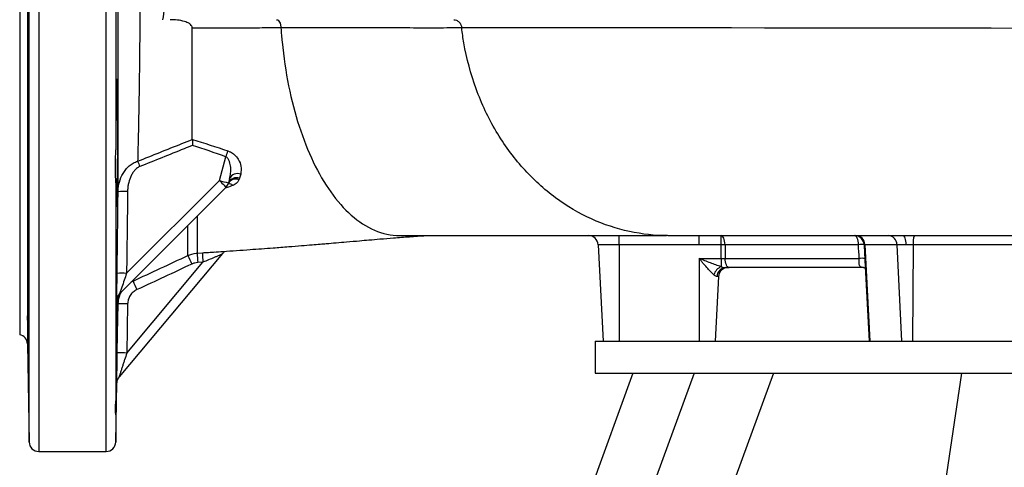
# Model space of a CAD drawing. Header units: millimetres. Extents: x 1136 to 1836, y 540 to 2623.
# Tile 2 of 13: x 1136 to 1444, y 711 to 851. Entities that reach past the tile are written whole.
import ezdxf

# ---------------------------------------------------------------- set-up
doc = ezdxf.new("R2010")
doc.units = ezdxf.units.MM

msp = doc.modelspace()

# ---------------------------------------------------------------- linework, layer by layer
at = {"color": 8, "linetype": 'Continuous', "lineweight": 25}
for p, q in [((1141.94, 1000.26), (1141.94, 715.59)), ((1163.05, 715.59), (1163.05, 999.87)), ((1138.94, 718.54), (1138.94, 997.35)), ((1138.41, 966.98), (1138.41, 749.2)), ((1400.13, 780.25), (1400.27, 777.47)), ((1400.35, 780.25), (1401.86, 750.09)), ((1410.38, 780.25), (1411.77, 750.09)), ((1415.45, 780.25), (1415.25, 750.09)), ((1170.9, 768.59), (1171.44, 768.88)), ((1171.5, 769.18), (1171.44, 768.88)), ((1166.05, 727.12), (1166.05, 718.54))]:
    msp.add_line(p, q, dxfattribs=at)
at = {"color": 7, "linetype": 'Continuous', "lineweight": 25}
for p, q in [((1135.99, 964.09), (1135.99, 752.09)), ((1166.05, 906.26), (1166.05, 809.94)), ((1198.45, 800.31), (1200.44, 807.74)), ((1201.67, 800.89), (1201.31, 799.57)), ((1204.73, 801), (1204.57, 800.54)), ((1205.12, 802.27), (1204.73, 801)), ((1166.05, 799.54), (1166.05, 731.43)), ((1200.54, 798.23), (1167.3, 764.99)), ((1169.43, 771.29), (1198.45, 800.31)), ((1254.87, 783.09), (1256.63, 783.09)), ((1323.49, 780.25), (1323.49, 783.09)), ((1348.49, 780.25), (1348.49, 783.09)), ((1355.4, 780.25), (1355.4, 783.09)), ((1316.91, 780.25), (1318.49, 750.09)), ((1348.49, 780.25), (1323.49, 780.25)), ((1323.49, 780.25), (1323.49, 750.09)), ((1355.4, 780.25), (1348.49, 780.25)), ((1355.44, 775.94), (1355.4, 780.25)), ((1398.35, 780.25), (1356.61, 780.25)), ((1356.61, 780.25), (1356.66, 775.94)), ((1415.45, 780.25), (1413.19, 780.25)), ((1446.58, 780.25), (1415.45, 780.25)), ((1199.41, 777.45), (1167.07, 738.91)), ((1191.53, 777.62), (1193.16, 777.72)), ((1400.27, 777.47), (1400.35, 775.94)), ((1400.33, 776.32), (1400.38, 775.44)), ((1169.49, 746.37), (1193.31, 774.76)), ((1193.31, 774.76), (1191.67, 774.66)), ((1348.49, 775.94), (1348.49, 750.09)), ((1348.49, 775.94), (1355.44, 775.94)), ((1355.44, 775.94), (1355.44, 773.36)), ((1356.66, 775.94), (1398.58, 775.94)), ((1356.83, 773.09), (1357.88, 773.09)), ((1399.97, 773.09), (1357.88, 773.09)), ((1400.35, 775.94), (1400.38, 775.47)), ((1400.38, 775.44), (1401.71, 750.09)), ((1354.55, 770.25), (1353.49, 750.09)), ((1354.55, 770.25), (1354.07, 770.25)), ((1166.44, 762.93), (1166.42, 762.91)), ((1169.75, 761.73), (1169.49, 746.37)), ((1138.41, 749.2), (1138.94, 718.54)), ((1315.99, 750.09), (1315.99, 740.09)), ((1315.99, 750.09), (1620.18, 750.09)), ((1327.79, 740.09), (1258.5, 550.09)), ((1346.93, 740.09), (1277.64, 550.09)), ((1371.76, 740.09), (1302.47, 550.09)), ((1315.99, 740.09), (1620.18, 740.09)), ((1430.62, 740.09), (1401.92, 550.09)), ((1166.05, 718.54), (1166.37, 737.03)), ((1166.05, 727.12), (1166.06, 727.07)), ((1141.94, 715.59), (1163.05, 715.59))]:
    msp.add_line(p, q, dxfattribs=at)
at = {"color": 8, "linetype": 'Continuous', "lineweight": 25, "flags": 128}
msp.add_lwpolyline([(1455.79, 847.87), (1439.85, 847.9), (1424.17, 847.92), (1412.74, 847.94), (1401.5, 847.96), (1390.39, 847.97), (1379.51, 847.98), (1368.94, 847.99), (1358.63, 848), (1348.53, 848.01), (1338.72, 848.01), (1326.62, 848.01), (1315.05, 848.01), (1304.07, 848), (1293.45, 848), (1283.49, 848), (1274.26, 848), (1274.26, 848), (1274.26, 848)], dxfattribs=at)
at = {"color": 7, "linetype": 'Continuous', "lineweight": 25, "flags": 128}
for points in [[(1166.24, 792.12), (1166.3, 792.59), (1166.35, 793.63), (1166.41, 795.18), (1166.47, 797.22), (1166.53, 799.67), (1166.58, 802.48), (1166.63, 805.57), (1166.67, 808.83), (1166.7, 812.19), (1166.72, 815.55), (1166.73, 818.81), (1166.73, 821.87), (1166.71, 824.66), (1166.69, 827.09), (1166.65, 829.1), (1166.61, 830.62), (1166.56, 831.62), (1166.51, 832.06), (1166.45, 831.94), (1166.39, 831.25), (1166.33, 830.01), (1166.28, 828.27), (1166.22, 826.07), (1166.17, 823.47), (1166.13, 820.55), (1166.1, 817.39), (1166.07, 814.08), (1166.05, 809.94), (1166.05, 809.94)], [(1198.45, 800.31), (1198.86, 799.9), (1199.25, 799.51), (1199.61, 799.15), (1199.93, 798.83), (1200.19, 798.58), (1200.38, 798.38), (1200.5, 798.27), (1200.54, 798.23)], [(1356.61, 780.25), (1356.58, 780.81), (1356.5, 781.35), (1356.39, 781.84), (1356.24, 782.27), (1356.05, 782.62), (1355.85, 782.88), (1355.63, 783.04), (1355.4, 783.09)], [(1398.35, 780.25), (1398.32, 780.81), (1398.24, 781.35), (1398.12, 781.84), (1397.97, 782.27), (1397.79, 782.62), (1397.58, 782.88), (1397.36, 783.04), (1397.13, 783.09)], [(1412.23, 783.09), (1412.41, 783.04), (1412.59, 782.88), (1412.75, 782.62), (1412.89, 782.27), (1413.01, 781.84), (1413.1, 781.35), (1413.16, 780.81), (1413.19, 780.25)], [(1357.88, 773.09), (1357.65, 773.15), (1357.43, 773.31), (1357.22, 773.57), (1357.04, 773.92), (1356.89, 774.35), (1356.77, 774.84), (1356.7, 775.37), (1356.66, 775.94)], [(1166.53, 746.39), (1166.63, 752.39), (1166.8, 761.75)]]:
    msp.add_lwpolyline(points, dxfattribs=at)
at = {"color": 7, "linetype": 'Continuous', "lineweight": 25}
for centre, radius, start, end in [((1341.37, 757.72), 149.55, 159.7068, 160.4561), ((1502.28, 936.58), 354.21, 201.5733, 201.8655), ((1203.57, 798.1), 2.64, 67.672, 152.1519), ((1203.78, 798.48), 2.69, 69.1933, 156.1442), ((1204.12, 799.77), 2.69, 68.2308, 155.4455), ((1220.93, 881.36), 84.11, 254.5014, 256.5142), ((1198.42, 800.35), 3, 315, 345), ((1168.34, 734.46), 62.38, 88.7213, 91.4424), ((1313.92, 780.09), 3, 3, 90), ((1397.13, 780.09), 3, 2.9962, 89.996), ((1397.42, 780.17), 2.93, 1.6296, 88.7485), ((1407.55, 780.28), 2.82, 359.4647, 86.5165), ((1421.1, 780.92), 5.68, 157.5457, 186.7909), ((1356.01, 727.27), 52.98, 89.3411, 90.6589), ((1399.24, 769.07), 11.21, 85.4561, 94.5439), ((1284.47, 819.53), 104.93, 203.9863, 205.5982), ((1251.85, 779.04), 60.34, 181.3499, 184.1645), ((1253.04, 779.2), 59.89, 181.4172, 184.2529), ((1356.73, 769.91), 3.68, 110.3878, 166.2097), ((1356.95, 770.22), 2.87, 92.2841, 179.4157), ((1357.55, 770.09), 3, 90, 177), ((1399.46, 765.35), 10.63, 85.2025, 94.7975), ((1167.9, 709.03), 62.27, 88.5915, 91.3175), ((1274.61, 813.98), 112.59, 203.6126, 205.1126), ((1169.42, 762.86), 3, 135.0017, 153.219), ((1169.44, 762.89), 3, 134.9999, 153.9308), ((1167.85, 694.5), 67.26, 88.3799, 90.9012), ((1135.41, 749.15), 3, 1, 78.7317), ((1167.59, 679.12), 67.28, 88.3797, 90.9003), ((1169.37, 736.98), 3, 140, 179.0279), ((1169.37, 736.98), 3, 140.0011, 178.9977), ((1141.94, 718.59), 3, 181, 270), ((1163.05, 718.59), 3, 270, 359)]:
    msp.add_arc(centre, radius, start, end, dxfattribs=at)
at = {"color": 8, "linetype": 'Continuous', "lineweight": 25}
for centre, radius, start, end in [((1201.41, 797.49), 1.83, 45.2053, 95.2076), ((1169.42, 762.86), 3, 153.2182, 179.2019), ((1169.44, 762.89), 3, 153.936, 179.19)]:
    msp.add_arc(centre, radius, start, end, dxfattribs=at)
at = {"color": 7, "linetype": 'Continuous', "lineweight": 25}
msp.add_ellipse((1355.44, 776.09), major_axis=(3, -0.03), ratio=0.052307, start_param=4.71414, end_param=5.132437, dxfattribs=at)
for points, knots in [([(1166.77, 796.83), (1166.77, 798.53), (1166.77, 801.94), (1166.77, 808.61), (1166.77, 816.96), (1166.76, 827.16), (1166.76, 837.52), (1166.76, 847.87), (1166.76, 858.22), (1166.76, 868.71), (1166.76, 879.2), (1166.76, 889.43), (1166.77, 899.28), (1166.77, 908.63), (1166.77, 915.21), (1166.77, 918.66), (1166.77, 919.36)], [0, 0, 0, 0, 0.049165, 0.098329, 0.180935, 0.263809, 0.346405, 0.42321, 0.500014, 0.579743, 0.659726, 0.73946, 0.819426, 0.899639, 0.979612, 1, 1, 1, 1]), ([(1172.89, 909.85), (1172.95, 907.45), (1173.06, 902.65), (1173.22, 894.91), (1173.37, 886.53), (1173.49, 877.47), (1173.57, 867.84), (1173.59, 858.21), (1173.57, 848.71), (1173.49, 839.2), (1173.37, 829.67), (1173.2, 820.29), (1173.04, 812.51), (1172.93, 808.04), (1172.89, 806.34)], [0, 0, 0, 0, 0.07847, 0.157122, 0.235585, 0.323637, 0.411959, 0.500002, 0.584781, 0.669562, 0.760936, 0.852614, 0.944, 1, 1, 1, 1]), ([(1181.27, 858.09), (1181.29, 856.84), (1181.34, 854.32), (1180.9, 851.84), (1180.68, 850.59)], [0, 0, 0, 0, 0.495677, 1, 1, 1, 1]), ([(1189.99, 847.98), (1189.98, 848.12), (1189.94, 848.43), (1189.62, 848.93), (1188.85, 849.56), (1187.35, 850.15), (1185.32, 850.54), (1183.8, 850.57), (1183.04, 850.59)], [0, 0, 0, 0, 0.052409, 0.116079, 0.218457, 0.429376, 0.714232, 1, 1, 1, 1]), ([(1216.35, 850.59), (1216.52, 850.59), (1216.68, 850.53), (1216.99, 850.28), (1217.13, 850.09), (1217.38, 849.62), (1217.48, 849.33), (1217.64, 848.7), (1217.69, 848.35), (1217.71, 848)], [0, 0, 0, 0, 0.25, 0.25, 0.5, 0.5, 0.75, 0.75, 1, 1, 1, 1]), ([(1271.77, 850.59), (1272.07, 850.59), (1272.37, 850.53), (1272.93, 850.28), (1273.19, 850.09), (1273.65, 849.62), (1273.84, 849.33), (1274.12, 848.7), (1274.22, 848.35), (1274.26, 848)], [0, 0, 0, 0, 0.25, 0.25, 0.5, 0.5, 0.75, 0.75, 1, 1, 1, 1]), ([(1217.71, 848), (1217.16, 848), (1216.6, 848), (1215.49, 848), (1213.82, 848), (1212.13, 848), (1208.74, 847.99), (1204.17, 847.99), (1199.5, 847.99), (1194.78, 847.99), (1192.39, 847.98), (1189.99, 847.98)], [0, 0, 0, 0, 0.0625, 0.0625, 0.125, 0.25, 0.25, 0.5, 0.75, 0.75, 1, 1, 1, 1]), ([(1189.99, 813.15), (1189.99, 814.27), (1189.99, 815.41), (1189.99, 817.71), (1189.99, 818.86), (1189.99, 822.35), (1189.99, 828.28), (1189.99, 834.54), (1189.99, 839.7), (1189.99, 842.89), (1189.99, 846.09), (1189.99, 847.98)], [0.52001454, 0.52001454, 0.52001454, 0.52001454, 0.52804285, 0.52804285, 0.53585535, 0.53585535, 0.55148035, 0.57491785, 0.57491785, 0.58273035, 0.59396581, 0.59396581, 0.59396581, 0.59396581]), ([(1274.26, 848), (1274.26, 848), (1273.25, 848), (1270.47, 848), (1265.46, 847.99), (1258.38, 848), (1249.32, 848), (1239.63, 848), (1229.08, 848), (1221.6, 848), (1217.71, 848), (1217.71, 848)], [0, 0, 0, 0, 0.000001, 0.086565, 0.173096, 0.347174, 0.507078, 0.668252, 0.833431, 0.999999, 1, 1, 1, 1]), ([(1217.71, 848), (1217.81, 846.53), (1218.33, 840.31), (1219.91, 829.72), (1223.22, 817.04), (1227.66, 805.82), (1233.15, 796.37), (1239.58, 789.06), (1246.84, 784.29), (1252.13, 783.09), (1254.87, 783.09)], [0.644486, 0.644486, 0.644486, 0.644486, 0.6521429, 0.6771132, 0.7020835, 0.7270538, 0.7520241, 0.7769944, 0.8019647, 0.826935, 0.826935, 0.826935, 0.826935]), ([(1338.62, 783.09), (1334.7, 783.09), (1326.71, 783.92), (1314.77, 787.83), (1303.4, 794.49), (1293.19, 803.79), (1284.68, 815.39), (1278.36, 828.76), (1275.38, 839.96), (1274.44, 846.44), (1274.26, 848)], [0.6442315, 0.6442315, 0.6442315, 0.6442315, 0.6692018, 0.6941721, 0.7191424, 0.7441127, 0.769083, 0.7940533, 0.8190236, 0.826935, 0.826935, 0.826935, 0.826935]), ([(1138.78, 804.3), (1138.78, 803.52), (1138.76, 801.94), (1138.71, 800.95), (1138.65, 801.16), (1138.58, 802.61), (1138.52, 805.13), (1138.46, 808.43), (1138.43, 812.14), (1138.41, 815.85), (1138.42, 819.13), (1138.45, 821.62), (1138.5, 823.03), (1138.56, 823.21), (1138.63, 822.13), (1138.69, 819.92), (1138.74, 816.83), (1138.78, 813.2), (1138.8, 809.45), (1138.8, 806.39), (1138.79, 804.88), (1138.78, 804.3)], [0, 0, 0, 0, 0.053685, 0.10737, 0.16106, 0.214757, 0.268458, 0.322157, 0.37585, 0.429534, 0.483211, 0.536886, 0.590567, 0.644257, 0.697954, 0.751655, 0.805354, 0.859046, 0.912732, 0.966412, 1, 1, 1, 1]), ([(1172.89, 806.34), (1175.2, 807.26), (1179.81, 809.1), (1185.52, 811.37), (1188.91, 812.72), (1189.99, 813.15)], [0, 0, 0, 0, 0.404946, 0.809901, 1, 1, 1, 1]), ([(1190, 813.13), (1190, 812.86), (1190.02, 812.29), (1190.04, 811.62), (1190.06, 811.28), (1190.06, 811.27)], [0, 0, 0, 0, 0.472885, 0.993042, 1, 1, 1, 1]), ([(1190.06, 811.27), (1189.17, 810.92), (1185.98, 809.64), (1180.48, 807.44), (1175.86, 805.59), (1173.56, 804.66)], [0, 0, 0, 0, 0.161032, 0.580515, 1, 1, 1, 1]), ([(1166.05, 799.54), (1166.03, 800.34), (1165.99, 801.96), (1165.93, 804.6), (1166, 807.27), (1166.03, 809.04), (1166.05, 809.94)], [0, 0, 0, 0, 0.26159, 0.529211, 0.762473, 1, 1, 1, 1]), ([(1201.67, 800.89), (1201.82, 801.45), (1201.92, 802.03), (1202.03, 803.21), (1202.04, 803.82), (1201.96, 804.72), (1201.92, 805.03), (1201.8, 805.63), (1201.72, 805.94), (1201.55, 806.38), (1201.49, 806.53), (1201.35, 806.81), (1201.27, 806.96), (1201.09, 807.22), (1200.98, 807.35), (1200.74, 807.58), (1200.6, 807.67), (1200.44, 807.74)], [0, 0, 0, 0, 0.25, 0.25, 0.5, 0.5, 0.625, 0.625, 0.75, 0.75, 0.8125, 0.8125, 0.875, 0.875, 0.9375, 0.9375, 1, 1, 1, 1]), ([(1201.11, 809.58), (1201.39, 809.47), (1202.15, 809.17), (1203.35, 808.29), (1204.59, 806.75), (1205.46, 804.57), (1205.24, 803.08), (1205.12, 802.27)], [0, 0, 0, 0, 0.079984, 0.221893, 0.407047, 0.675145, 1, 1, 1, 1]), ([(1166.77, 796.83), (1166.78, 797.33), (1166.82, 797.83), (1166.96, 798.82), (1167.06, 799.31), (1167.45, 800.76), (1167.82, 801.68), (1168.58, 802.97), (1168.87, 803.39), (1169.51, 804.17), (1169.86, 804.53), (1170.62, 805.19), (1171.04, 805.49), (1171.93, 805.99), (1172.39, 806.19), (1172.89, 806.34)], [0, 0, 0, 0, 0.125, 0.125, 0.25, 0.25, 0.5, 0.5, 0.625, 0.625, 0.75, 0.75, 0.875, 0.875, 1, 1, 1, 1]), ([(1173.56, 804.66), (1173.2, 804.52), (1172.87, 804.32), (1172.43, 803.96), (1172.29, 803.83), (1172.02, 803.55), (1171.89, 803.41), (1171.53, 802.97), (1171.32, 802.65), (1170.94, 801.99), (1170.77, 801.64), (1170.33, 800.59), (1170.11, 799.86), (1169.89, 798.74), (1169.84, 798.36), (1169.76, 797.6), (1169.74, 797.21), (1169.74, 796.83)], [0, 0, 0, 0, 0.125, 0.125, 0.1875, 0.1875, 0.25, 0.25, 0.375, 0.375, 0.5, 0.5, 0.75, 0.75, 0.875, 0.875, 1, 1, 1, 1]), ([(1166.05, 799.54), (1166.05, 799), (1166.06, 797.6), (1166.08, 795.7), (1166.11, 793.96), (1166.15, 792.78), (1166.19, 792.14), (1166.22, 792.15), (1166.23, 792.15)], [0, 0, 0, 0, 0.120408, 0.309301, 0.498193, 0.687085, 0.875977, 1, 1, 1, 1]), ([(1201.24, 799.33), (1201.24, 799.34), (1201.26, 799.4), (1201.27, 799.41), (1201.28, 799.42)], [0, 0, 0, 0, 0.1721, 1, 1, 1, 1]), ([(1204.57, 800.54), (1204.41, 800.24), (1204.04, 799.52), (1203.19, 799.06), (1202.7, 798.79)], [0, 0, 0, 0, 0.4237, 1, 1, 1, 1]), ([(1166.47, 771.29), (1166.49, 773.29), (1166.6, 781.8), (1166.7, 790.31), (1166.77, 796.83)], [0, 0, 0, 0, 0.2349121, 1, 1, 1, 1]), ([(1196.67, 777.95), (1197.65, 778.01), (1201.45, 778.26), (1207.66, 778.7), (1214.51, 779.2), (1219.88, 779.61), (1223.94, 779.94), (1227.22, 780.2), (1229.78, 780.42), (1232.28, 780.62), (1235.03, 780.86), (1238.5, 781.16), (1241.94, 781.45), (1245.42, 781.75), (1248.95, 782.05), (1253.17, 782.4), (1257.96, 782.75), (1261.32, 782.98), (1263.03, 783.1)], [0, 0, 0, 0, 0.043722, 0.170276, 0.278853, 0.352385, 0.414169, 0.464314, 0.502934, 0.531518, 0.578328, 0.627946, 0.688819, 0.732559, 0.784089, 0.847353, 0.922244, 1, 1, 1, 1]), ([(1256.63, 783.09), (1260.65, 783.09), (1268.73, 783.09), (1280.42, 783.09), (1291.74, 783.09), (1302.65, 783.09), (1313.09, 783.09), (1322.96, 783.09), (1331.35, 783.09), (1336.26, 783.09), (1338.27, 783.09)], [0, 0, 0, 0, 0.122605, 0.245968, 0.370852, 0.498203, 0.629145, 0.764483, 0.903433, 1, 1, 1, 1]), ([(1338.76, 783.09), (1340.8, 783.09), (1344.83, 783.09), (1351.53, 783.09), (1358.51, 783.09), (1366.56, 783.09), (1375.7, 783.09), (1385.95, 783.09), (1396.99, 783.09), (1408.76, 783.09), (1421.14, 783.09), (1433.34, 783.09), (1445.3, 783.09), (1457.84, 783.09), (1470.87, 783.09), (1484.27, 783.09), (1496.97, 783.09), (1507.19, 783.09), (1513.2, 783.09), (1515.2, 783.09)], [0, 0, 0, 0, 0.052493, 0.103786, 0.153998, 0.203204, 0.267318, 0.329793, 0.390636, 0.461431, 0.529582, 0.594917, 0.657356, 0.716873, 0.787161, 0.852931, 0.914299, 0.971474, 1, 1, 1, 1]), ([(1323.49, 780.25), (1323.06, 780.25), (1322.63, 780.25), (1321.78, 780.25), (1321.37, 780.25), (1320.77, 780.25), (1320.58, 780.25), (1320.2, 780.25), (1320.01, 780.25), (1319.47, 780.25), (1319.14, 780.25), (1318.54, 780.25), (1318.26, 780.25), (1317.78, 780.25), (1317.58, 780.25), (1317.33, 780.25), (1317.26, 780.25), (1317.13, 780.25), (1317.08, 780.25), (1316.96, 780.25), (1316.91, 780.25), (1316.91, 780.25)], [0, 0, 0, 0, 0.125, 0.125, 0.25, 0.25, 0.3125, 0.3125, 0.375, 0.375, 0.5, 0.5, 0.625, 0.625, 0.75, 0.75, 0.8125, 0.8125, 0.875, 0.875, 1, 1, 1, 1]), ([(1410.38, 780.25), (1408.34, 780.25), (1406.48, 780.25), (1403.13, 780.25), (1401.64, 780.25), (1400.35, 780.25)], [0, 0, 0, 0, 0.5, 0.5, 1, 1, 1, 1]), ([(1413.19, 780.25), (1412.89, 780.25), (1412.6, 780.25), (1412.06, 780.25), (1411.79, 780.25), (1411.31, 780.25), (1411.09, 780.25), (1410.7, 780.25), (1410.52, 780.25), (1410.38, 780.25)], [0, 0, 0, 0, 0.25, 0.25, 0.5, 0.5, 0.75, 0.75, 1, 1, 1, 1]), ([(1188.6, 776.87), (1189.45, 777.19), (1190.41, 777.54), (1191.41, 777.61), (1191.53, 777.62)], [0, 0, 0, 0, 0.888899, 1, 1, 1, 1]), ([(1193.16, 777.72), (1193.8, 777.76), (1195.1, 777.84), (1196.31, 777.93), (1196.92, 777.97)], [0, 0, 0, 0, 0.487817, 1, 1, 1, 1]), ([(1199.41, 777.45), (1199.39, 777.42), (1199.34, 777.39), (1199.22, 777.31), (1199.14, 777.27), (1198.87, 777.12), (1198.65, 777.02), (1198.17, 776.8), (1197.92, 776.68), (1197.39, 776.45), (1197.11, 776.34), (1196.27, 775.98), (1195.69, 775.74), (1194.51, 775.25), (1193.91, 775.01), (1193.31, 774.76)], [0, 0, 0, 0, 0.0625, 0.0625, 0.125, 0.125, 0.25, 0.25, 0.375, 0.375, 0.5, 0.5, 0.75, 0.75, 1, 1, 1, 1]), ([(1199.43, 777.46), (1199.54, 777.58), (1199.77, 777.84), (1200.05, 778.01), (1200.19, 778.1)], [0, 0, 0, 0, 0.475618, 1, 1, 1, 1]), ([(1191.67, 774.66), (1191.35, 774.64), (1191.04, 774.59), (1190.43, 774.44), (1190.13, 774.33), (1189.84, 774.19)], [0, 0, 0, 0, 0.5, 0.5, 1, 1, 1, 1]), ([(1353.15, 770.79), (1352.98, 770.94), (1352.8, 771.11), (1352.43, 771.47), (1352.24, 771.66), (1351.68, 772.26), (1351.29, 772.69), (1350.5, 773.59), (1350.1, 774.05), (1349.5, 774.75), (1349.3, 774.99), (1348.9, 775.46), (1348.7, 775.7), (1348.49, 775.94)], [0, 0, 0, 0, 0.125, 0.125, 0.25, 0.25, 0.5, 0.5, 0.75, 0.75, 0.875, 0.875, 1, 1, 1, 1]), ([(1355.44, 773.36), (1354.91, 773.51), (1354.35, 773.7), (1353.21, 774.1), (1352.63, 774.32), (1351.46, 774.76), (1350.87, 774.99), (1349.68, 775.46), (1349.09, 775.7), (1348.49, 775.94)], [0, 0, 0, 0, 0.25, 0.25, 0.5, 0.5, 0.75, 0.75, 1, 1, 1, 1]), ([(1355.44, 773.36), (1355.77, 773.28), (1356.32, 773.15), (1356.69, 773.11), (1356.83, 773.09)], [0, 0, 0, 0, 0.607055, 1, 1, 1, 1]), ([(1399.97, 773.09), (1399.77, 773.1), (1399.49, 773.11), (1399.11, 773.23), (1398.91, 773.36), (1398.7, 773.65), (1398.58, 774.09), (1398.6, 774.82), (1398.61, 775.48), (1398.58, 775.85), (1398.58, 775.94)], [0, 0, 0, 0, 0.149986, 0.200028, 0.33571, 0.381868, 0.563258, 0.76884, 0.943641, 1, 1, 1, 1]), ([(1399.95, 773.09), (1399.97, 773.09), (1400.02, 773.09), (1400.36, 772.95), (1400.47, 772.81), (1400.52, 772.76)], [0, 0, 0, 0, 0.30398, 0.728771, 1, 1, 1, 1]), ([(1166.42, 762.91), (1166.41, 762.96), (1166.4, 763.07), (1166.4, 764.02), (1166.41, 765.76), (1166.43, 768.33), (1166.46, 770.33), (1166.47, 771.29)], [0, 0, 0, 0, 0.138794, 0.276943, 0.471369, 0.744596, 1, 1, 1, 1]), ([(1169.43, 771.29), (1169.18, 770.57), (1168.68, 769.11), (1168.04, 767.22), (1167.58, 765.88), (1167.37, 765.23), (1167.3, 765), (1167.3, 764.99), (1167.3, 764.99)], [0, 0, 0, 0, 0.292064, 0.590182, 0.780277, 0.896712, 0.959524, 1, 1, 1, 1]), ([(1354.07, 770.25), (1354.02, 770.26), (1353.76, 770.29), (1353.42, 770.57), (1353.15, 770.79)], [0, 0, 0, 0, 0.225405, 1, 1, 1, 1]), ([(1166.06, 727.04), (1166.07, 727.16), (1166.09, 727.4), (1166.12, 728.47), (1166.16, 730.01), (1166.21, 732.07), (1166.26, 734.53), (1166.32, 737.35), (1166.37, 740.45), (1166.43, 743.73), (1166.49, 747.11), (1166.55, 750.48), (1166.6, 753.76), (1166.65, 756.83), (1166.68, 759.65), (1166.71, 762.05), (1166.73, 763.56), (1166.73, 764.1), (1166.73, 764.15)], [0, 0, 0, 0, 0.065682, 0.132005, 0.198328, 0.264657, 0.330987, 0.397325, 0.463662, 0.530007, 0.596351, 0.662698, 0.729045, 0.795386, 0.861728, 0.928059, 0.994389, 1, 1, 1, 1]), ([(1166.46, 763.17), (1166.46, 763.17), (1166.46, 763.15), (1166.46, 763.19), (1166.47, 763.27), (1166.49, 763.47), (1166.57, 763.8), (1166.68, 764.06), (1166.75, 764.2)], [0, 0, 0, 0, 0.029557, 0.189678, 0.312357, 0.428603, 0.677609, 1, 1, 1, 1]), ([(1172.66, 766.19), (1172.45, 766.09), (1172.24, 765.98), (1171.84, 765.72), (1171.47, 765.44), (1171.14, 765.11), (1170.83, 764.76), (1170.69, 764.57), (1170.44, 764.18), (1170.32, 763.98), (1170.13, 763.55), (1170.04, 763.33), (1169.84, 762.66), (1169.76, 762.2), (1169.75, 761.73)], [0, 0, 0, 0, 0.125, 0.125, 0.25, 0.375, 0.375, 0.5, 0.5, 0.625, 0.625, 0.75, 0.75, 1, 1, 1, 1]), ([(1166.56, 763.71), (1166.55, 763.54), (1166.53, 762.81), (1166.49, 761.04), (1166.43, 758.45), (1166.37, 755.51), (1166.31, 752.34), (1166.26, 749.01), (1166.2, 745.62), (1166.16, 742.28), (1166.12, 739.06), (1166.08, 735.83), (1166.06, 733.27), (1166.05, 731.89), (1166.05, 731.43)], [0, 0, 0, 0, 0.026338, 0.115781, 0.205239, 0.294697, 0.384161, 0.473626, 0.563088, 0.65255, 0.742003, 0.831456, 0.943048, 1, 1, 1, 1]), ([(1138.78, 739.22), (1138.79, 738.71), (1138.79, 738.25), (1138.8, 737.66), (1138.8, 737.47), (1138.8, 737.13), (1138.8, 736.98), (1138.8, 736.56), (1138.8, 736.35), (1138.79, 736.14), (1138.79, 736.09), (1138.79, 736.02), (1138.79, 736), (1138.78, 736), (1138.77, 736.07), (1138.76, 736.28), (1138.76, 736.37), (1138.75, 736.58), (1138.75, 736.82), (1138.74, 737.13), (1138.73, 737.47), (1138.72, 737.65), (1138.71, 738.26), (1138.7, 738.71), (1138.68, 739.47), (1138.68, 739.74), (1138.66, 740.3), (1138.66, 740.59), (1138.64, 741.49), (1138.63, 742.12), (1138.61, 743.12), (1138.6, 743.46), (1138.59, 744.15), (1138.58, 744.5), (1138.56, 745.56), (1138.55, 746.27), (1138.53, 747.72), (1138.52, 748.44), (1138.5, 749.49), (1138.49, 749.84), (1138.48, 750.53), (1138.48, 750.87), (1138.47, 751.87), (1138.46, 752.51), (1138.44, 753.7), (1138.44, 754.27), (1138.42, 755.28), (1138.42, 755.74), (1138.42, 756.34), (1138.42, 756.53), (1138.41, 756.87), (1138.41, 757.18), (1138.41, 757.42), (1138.42, 757.63), (1138.42, 757.72), (1138.42, 757.93), (1138.42, 758), (1138.43, 758), (1138.44, 757.98), (1138.44, 757.91), (1138.45, 757.86), (1138.46, 757.65), (1138.47, 757.44), (1138.48, 757.03), (1138.48, 756.88), (1138.49, 756.54), (1138.5, 756.35), (1138.52, 755.75), (1138.53, 755.3), (1138.55, 754.53), (1138.55, 754.26), (1138.56, 753.71), (1138.58, 753.13), (1138.59, 752.52), (1138.6, 751.88), (1138.61, 751.55), (1138.63, 750.55), (1138.64, 749.87), (1138.66, 748.46), (1138.68, 747.73), (1138.7, 746.29), (1138.71, 745.58), (1138.72, 744.52), (1138.73, 744.16), (1138.74, 743.47), (1138.74, 743.13), (1138.75, 742.14), (1138.76, 741.5), (1138.77, 740.3), (1138.78, 739.74), (1138.78, 739.22)], [0, 0, 0, 0, 0.03125, 0.03125, 0.046875, 0.046875, 0.0625, 0.0625, 0.09375, 0.09375, 0.109375, 0.109375, 0.125, 0.125, 0.15625, 0.15625, 0.171875, 0.171875, 0.1875, 0.203125, 0.203125, 0.21875, 0.21875, 0.25, 0.25, 0.265625, 0.265625, 0.28125, 0.28125, 0.3125, 0.3125, 0.328125, 0.328125, 0.34375, 0.34375, 0.375, 0.375, 0.40625, 0.40625, 0.421875, 0.421875, 0.4375, 0.4375, 0.46875, 0.46875, 0.5, 0.5, 0.53125, 0.53125, 0.546875, 0.546875, 0.5625, 0.578125, 0.578125, 0.59375, 0.59375, 0.625, 0.625, 0.640625, 0.640625, 0.65625, 0.65625, 0.6875, 0.6875, 0.703125, 0.703125, 0.71875, 0.71875, 0.75, 0.75, 0.765625, 0.765625, 0.78125, 0.796875, 0.796875, 0.8125, 0.8125, 0.84375, 0.84375, 0.875, 0.875, 0.90625, 0.90625, 0.921875, 0.921875, 0.9375, 0.9375, 0.96875, 0.96875, 1, 1, 1, 1]), ([(1166.37, 737.03), (1166.37, 737.06), (1166.37, 737.14), (1166.38, 737.88), (1166.41, 739.36), (1166.44, 741.49), (1166.49, 743.93), (1166.51, 745.57), (1166.53, 746.39)], [0, 0, 0, 0, 0.0922043, 0.2134218, 0.3784536, 0.5948361, 0.7972717, 1, 1, 1, 1]), ([(1169.49, 746.37), (1169.26, 745.66), (1169.03, 744.96), (1168.69, 743.91), (1168.58, 743.56), (1168.35, 742.86), (1168.24, 742.51), (1168.02, 741.83), (1167.91, 741.49), (1167.69, 740.83), (1167.58, 740.5), (1167.44, 740.04), (1167.39, 739.89), (1167.29, 739.6), (1167.25, 739.46), (1167.17, 739.22), (1167.14, 739.11), (1167.1, 738.99), (1167.09, 738.96), (1167.07, 738.92), (1167.07, 738.91), (1167.07, 738.91)], [0, 0, 0, 0, 0.25, 0.25, 0.375, 0.375, 0.5, 0.5, 0.625, 0.625, 0.75, 0.75, 0.8125, 0.8125, 0.875, 0.875, 0.9375, 0.9375, 0.96875, 0.96875, 1, 1, 1, 1]), ([(1166.05, 727.12), (1166.03, 727.27), (1165.99, 727.57), (1165.93, 728.55), (1166, 729.82), (1166.03, 730.89), (1166.05, 731.43)], [0, 0, 0, 0, 0.2615888, 0.5292102, 0.7624707, 1, 1, 1, 1])]:
    msp.add_open_spline(points, degree=3, knots=knots, dxfattribs=at)
for points in [[(1190, 813.13), (1190, 813.14), (1190, 813.15), (1190, 813.15)], [(1190, 813.13), (1193.72, 812.02), (1197.42, 810.82), (1201.11, 809.58)], [(1200.44, 807.74), (1197, 808.97), (1193.54, 810.16), (1190.06, 811.27)], [(1169.74, 796.83), (1169.64, 788.32), (1169.54, 779.8), (1169.43, 771.29)], [(1398.58, 775.94), (1398.5, 777.37), (1398.42, 778.81), (1398.35, 780.25)], [(1400.35, 780.25), (1400.21, 780.25), (1400.13, 780.25), (1400.13, 780.25)], [(1171.44, 768.88), (1177.17, 771.52), (1182.9, 774.19), (1188.6, 776.87)], [(1189.84, 774.19), (1184.13, 771.5), (1178.4, 768.84), (1172.66, 766.19)]]:
    msp.add_open_spline(points, degree=3, dxfattribs=at)
at = {"color": 8, "linetype": 'Continuous', "lineweight": 25}
for points, knots in [([(1202.7, 798.79), (1202.11, 798.54), (1201.35, 798.22), (1200.48, 798.02), (1200.29, 797.98)], [0, 0, 0, 0, 0.788364, 1, 1, 1, 1]), ([(1191.55, 789.24), (1191.55, 788.17), (1191.55, 786.1), (1191.54, 783.57), (1191.53, 781.32), (1191.53, 779.51), (1191.52, 778.26), (1191.52, 777.72), (1191.53, 777.64), (1191.53, 777.62)], [0, 0, 0, 0, 0.145125, 0.282016, 0.44401, 0.606001, 0.772694, 0.939379, 1, 1, 1, 1]), ([(1188.6, 776.87), (1188.6, 776.9), (1188.6, 777.03), (1188.59, 777.86), (1188.58, 779.94), (1188.56, 782.76), (1188.55, 784.88), (1188.55, 786.05), (1188.55, 786.23)], [0, 0, 0, 0, 0.068061, 0.317226, 0.567207, 0.816402, 0.972042, 1, 1, 1, 1]), ([(1166.8, 761.75), (1166.79, 761.85), (1166.79, 762.22), (1166.79, 762.94), (1166.79, 764.05), (1166.79, 764.24)], [0, 0, 0, 0, 0.242738, 0.875597, 1, 1, 1, 1]), ([(1166.8, 761.75), (1166.87, 762.66), (1167, 764.12), (1167.8, 765.34), (1168.1, 765.79)], [0, 0, 0, 0, 0.624621, 1, 1, 1, 1]), ([(1166.46, 763.23), (1166.46, 763.17), (1166.45, 762.96), (1166.44, 762.94), (1166.44, 762.93)], [0, 0, 0, 0, 0.263146, 1, 1, 1, 1])]:
    msp.add_open_spline(points, degree=3, knots=knots, dxfattribs=at)

doc.saveas('drawing.dxf')
